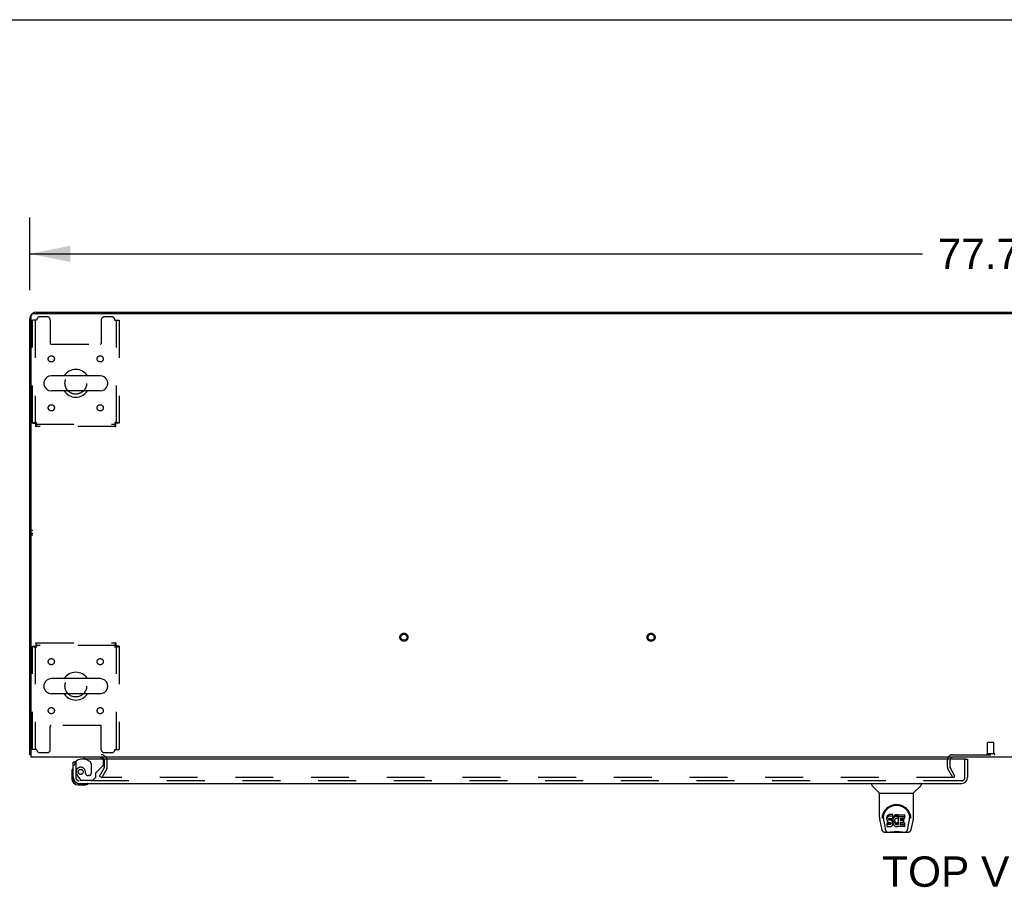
# Model space of a CAD drawing. Header units: inches. Extents: x 0 to 278, y 0 to 180.
# Tile 69 of 77: x 57 to 97, y 145 to 180. Entities that reach past the tile are written whole.
import ezdxf

# ---------------------------------------------------------------- set-up
doc = ezdxf.new("R2010")
doc.units = ezdxf.units.IN
doc.header["$LTSCALE"] = 15.310625
doc.header["$MEASUREMENT"] = 0
doc.linetypes.add('HIDDEN', pattern=[0.2, 0.1, -0.1])
doc.layers.get('0').update_dxf_attribs({"linetype": 'CONTINUOUS'})
for name, color, linetype in [('DEFAULT_2', 8, 'HIDDEN'), ('DIMENSIONS', 7, 'CONTINUOUS'), ('LEFTHAND_DOOR_ASSEMBLY', 7, 'CONTINUOUS'), ('WITNESSMARKS', 7, 'CONTINUOUS')]:
    doc.layers.add(name, color=color, linetype=linetype)
doc.styles.get("Standard").update_dxf_attribs({"font": 'arial.ttf'})
doc.dimstyles.new('DIMSTYLE_1', dxfattribs={"dimtxt": 1.228125, "dimasz": 1.6375, "dimexe": 0.09, "dimexo": 0.07, "dimgap": 0.0375, "dimtad": 0, "dimtih": 1, "dimtoh": 1, "dimzin": 4, "dimdsep": 46, "dimtxsty": 'Standard', "dimblk": '_FILLED', "dimblk1": '_FILLED', "dimblk2": '_FILLED', "dimcen": 0.09, "dimadec": 3, "dimazin": 1, "dimtfac": 1, "dimtdec": 3, "dimtofl": 0, "dimtmove": 0, "dimatfit": 3, "dimldrblk": '_FILLED', "dimfxl": 0, "dimtolj": 1, "dimtzin": 4, "dimarcsym": 0})

# ---------------------------------------------------------------- blocks, each defined once
blk = doc.blocks.new('_FILLED')
at = {"color": 0, "linetype": 'ByBlock'}
blk.add_solid([(0, 0), (-1, 0.2), (-1, -0.2)], dxfattribs=at)
blk = doc.blocks.new('*D1')
at = {"layer": 'DIMENSIONS', "color": 2, "linetype": 'Continuous'}
for p, q in [((57.697, 169.189), (57.697, 172.126)), ((135.447, 169.189), (135.447, 172.126)), ((57.697, 170.652), (93.812, 170.652)), ((135.447, 170.652), (99.332, 170.652))]:
    blk.add_line(p, q, dxfattribs=at)
at = {"layer": 'DIMENSIONS', "color": 2, "linetype": 'Continuous', "xscale": 1.6375, "yscale": 1.6375, "zscale": 1.6375, "rotation": 180}
blk.add_blockref('_FILLED', (57.697, 170.652), dxfattribs=at)
at = {"layer": 'DIMENSIONS', "color": 2, "linetype": 'Continuous', "xscale": 1.6375, "yscale": 1.6375, "zscale": 1.6375}
blk.add_blockref('_FILLED', (135.447, 170.652), dxfattribs=at)
at = {"layer": 'DIMENSIONS', "color": 2, "linetype": 'Continuous', "insert": (96.572, 171.266), "char_height": 1.2281, "width": 4.29159, "attachment_point": 2, "line_spacing_factor": 0.9}
blk.add_mtext('77.75', dxfattribs=at)

msp = doc.modelspace()

# ---------------------------------------------------------------- linework, layer by layer
at = {"color": 7, "linetype": 'Continuous'}
for p, q in [((0, 180.125), (278.375, 180.125)), ((65.197, 168.289), (65.197, 168.237)), ((65.197, 168.289), (127.947, 168.289)), ((96.572, 168.289), (96.572, 168.237)), ((58.263, 165.458), (58.263, 165.37)), ((60.538, 165.72), (58.563, 165.72)), ((60.838, 165.458), (60.838, 165.37)), ((60.538, 165.108), (58.563, 165.108)), ((60.538, 153.47), (58.563, 153.47)), ((58.263, 153.208), (58.263, 153.12)), ((60.838, 153.208), (60.838, 153.12)), ((60.538, 152.858), (58.563, 152.858)), ((57.749, 150.393), (57.697, 150.393))]:
    msp.add_line(p, q, dxfattribs=at)
at = {"color": 3, "linetype": 'Continuous'}
for p, q in [((57.749, 150.289), (57.749, 168.177)), ((57.809, 168.237), (135.335, 168.237)), ((57.943, 168.289), (65.197, 168.289)), ((57.697, 150.393), (57.697, 168.042)), ((135.395, 150.289), (57.749, 150.289))]:
    msp.add_line(p, q, dxfattribs=at)
for points in [[(57.725, 150.379), (57.721, 150.379), (57.717, 150.38), (57.714, 150.381), (57.712, 150.382), (57.709, 150.383), (57.706, 150.383), (57.704, 150.384), (57.702, 150.385), (57.7, 150.387), (57.699, 150.388), (57.698, 150.389), (57.697, 150.39), (57.697, 150.391), (57.697, 150.393)], [(57.749, 150.373), (57.749, 150.373), (57.745, 150.374), (57.74, 150.375), (57.736, 150.376), (57.732, 150.377), (57.725, 150.379)]]:
    msp.add_lwpolyline(points, dxfattribs=at)
for centre, radius, start, end in [((57.943, 168.042), 0.246, 140.5601, 180), ((57.809, 168.177), 0.06, 90, 180), ((57.943, 168.042), 0.246, 90, 129.4399), ((60.575, 150.146), 0.142, 26.4666, 90), ((95.041, 150.174), 0.115, 115.1781, 161.7549)]:
    msp.add_arc(centre, radius, start, end, dxfattribs=at)
at = {"color": 7, "linetype": 'Continuous'}
for centre, radius, start, end in [((59.551, 165.414), 0.562, 32.9567, 147.0433), ((58.407, 165.458), 0.144, 164.3697, 180), ((58.407, 165.37), 0.144, 180, 195.6303), ((58.563, 165.414), 0.306, 90, 164.3697), ((60.538, 165.414), 0.306, 15.6303, 90), ((60.695, 165.458), 0.144, 0, 15.6303), ((60.695, 165.37), 0.144, 344.3697, 360), ((58.563, 165.414), 0.306, 195.6303, 270), ((59.551, 165.414), 0.562, 212.956, 327.044), ((60.538, 165.414), 0.306, 270, 344.3697), ((58.563, 153.164), 0.306, 90, 164.3697), ((59.551, 153.164), 0.562, 32.9567, 147.0433), ((60.538, 153.164), 0.306, 15.6303, 90), ((58.407, 153.208), 0.144, 164.3697, 180), ((58.407, 153.12), 0.144, 180, 195.6303), ((58.563, 153.164), 0.306, 195.6303, 270), ((60.538, 153.164), 0.306, 270, 344.3697), ((60.695, 153.208), 0.144, 0, 15.6303), ((60.695, 153.12), 0.144, 344.3697, 360), ((59.551, 153.164), 0.562, 212.956, 327.044)]:
    msp.add_arc(centre, radius, start, end, dxfattribs=at)
at = {"layer": 'DEFAULT_2', "color": 8, "linetype": 'HIDDEN'}
for p, q in [((57.801, 163.798), (57.801, 167.976)), ((57.968, 167.976), (57.801, 167.976)), ((57.905, 167.976), (57.905, 163.798)), ((58.395, 168.101), (58.093, 168.101)), ((58.52, 167.976), (58.52, 167.031)), ((60.582, 167.976), (60.582, 167.031)), ((61.009, 168.101), (60.707, 168.101)), ((61.134, 167.976), (61.301, 167.976)), ((61.197, 163.798), (61.197, 167.976)), ((61.301, 167.976), (61.301, 163.798)), ((58.55, 167.001), (60.552, 167.001)), ((57.801, 163.798), (57.905, 163.798)), ((57.935, 163.664), (57.935, 163.768)), ((57.935, 163.768), (61.167, 163.768)), ((61.167, 163.664), (61.167, 163.768)), ((61.301, 163.798), (61.197, 163.798)), ((61.167, 163.664), (57.935, 163.664)), ((57.801, 150.601), (57.801, 154.78)), ((57.801, 154.78), (57.905, 154.78)), ((57.905, 154.78), (57.905, 150.601)), ((57.935, 154.914), (57.935, 154.81)), ((57.935, 154.914), (61.167, 154.914)), ((61.167, 154.81), (57.935, 154.81)), ((61.167, 154.914), (61.167, 154.81)), ((61.197, 150.601), (61.197, 154.78)), ((61.301, 154.78), (61.197, 154.78)), ((61.301, 154.78), (61.301, 150.601)), ((58.52, 150.601), (58.52, 151.546)), ((60.552, 151.576), (58.55, 151.576)), ((60.582, 150.601), (60.582, 151.546)), ((57.968, 150.601), (57.801, 150.601)), ((61.134, 150.601), (61.301, 150.601)), ((96.448, 150.436), (96.448, 150.883)), ((96.458, 150.893), (96.686, 150.893)), ((96.696, 150.436), (96.696, 150.883)), ((58.093, 150.476), (58.395, 150.476)), ((60.707, 150.476), (61.009, 150.476)), ((95.041, 150.393), (98.103, 150.393)), ((96.43, 150.436), (96.714, 150.436)), ((60.517, 149.528), (60.713, 149.868)), ((60.803, 149.816), (60.607, 149.476)), ((60.718, 149.885), (60.718, 150.146)), ((60.822, 149.885), (60.822, 150.146)), ((94.822, 149.885), (94.822, 150.174)), ((95.036, 149.476), (94.84, 149.816)), ((94.926, 149.885), (94.926, 150.174)), ((95.126, 149.528), (94.93, 149.868)), ((60.517, 149.528), (60.607, 149.476)), ((95.103, 149.476), (60.653, 149.476)), ((95.036, 149.476), (95.126, 149.528))]:
    msp.add_line(p, q, dxfattribs=at)
for points in [[(57.968, 163.831), (57.949, 163.829), (57.931, 163.826), (57.913, 163.824), (57.895, 163.822), (57.879, 163.819), (57.864, 163.817), (57.85, 163.814), (57.837, 163.812), (57.826, 163.81), (57.817, 163.807), (57.81, 163.805), (57.805, 163.803), (57.802, 163.8), (57.801, 163.798)], [(57.968, 163.831), (57.961, 163.829), (57.954, 163.826), (57.947, 163.824), (57.94, 163.822), (57.934, 163.819), (57.929, 163.817), (57.923, 163.814), (57.919, 163.812), (57.914, 163.81), (57.911, 163.807), (57.908, 163.805), (57.906, 163.803), (57.905, 163.8), (57.905, 163.798)], [(57.935, 163.664), (57.937, 163.665), (57.94, 163.668), (57.942, 163.673), (57.944, 163.68), (57.947, 163.69), (57.949, 163.7), (57.951, 163.713), (57.954, 163.727), (57.956, 163.742), (57.958, 163.758), (57.961, 163.776), (57.963, 163.794), (57.965, 163.812), (57.968, 163.831)], [(57.935, 163.768), (57.937, 163.768), (57.94, 163.77), (57.942, 163.771), (57.944, 163.774), (57.947, 163.778), (57.949, 163.782), (57.951, 163.786), (57.954, 163.792), (57.956, 163.797), (57.958, 163.804), (57.961, 163.81), (57.963, 163.817), (57.965, 163.824), (57.968, 163.831)], [(61.197, 163.798), (61.196, 163.8), (61.195, 163.803), (61.193, 163.805), (61.191, 163.807), (61.187, 163.81), (61.183, 163.812), (61.178, 163.814), (61.173, 163.817), (61.167, 163.819), (61.161, 163.822), (61.155, 163.824), (61.148, 163.826), (61.141, 163.829), (61.134, 163.831)], [(61.134, 163.831), (61.136, 163.812), (61.139, 163.794), (61.141, 163.776), (61.143, 163.758), (61.146, 163.742), (61.148, 163.727), (61.15, 163.713), (61.153, 163.7), (61.155, 163.69), (61.157, 163.68), (61.16, 163.673), (61.162, 163.668), (61.164, 163.665), (61.167, 163.664)], [(61.301, 163.798), (61.3, 163.8), (61.297, 163.803), (61.291, 163.805), (61.284, 163.807), (61.275, 163.81), (61.264, 163.812), (61.252, 163.814), (61.238, 163.817), (61.223, 163.819), (61.206, 163.822), (61.189, 163.824), (61.171, 163.826), (61.153, 163.829), (61.134, 163.831)], [(61.134, 163.831), (61.136, 163.824), (61.139, 163.817), (61.141, 163.81), (61.143, 163.804), (61.146, 163.797), (61.148, 163.792), (61.15, 163.786), (61.153, 163.782), (61.155, 163.778), (61.157, 163.774), (61.16, 163.771), (61.162, 163.77), (61.164, 163.768), (61.167, 163.768)], [(57.801, 154.78), (57.802, 154.778), (57.805, 154.775), (57.81, 154.773), (57.817, 154.771), (57.826, 154.768), (57.837, 154.766), (57.85, 154.763), (57.864, 154.761), (57.879, 154.759), (57.895, 154.756), (57.913, 154.754), (57.931, 154.752), (57.949, 154.749), (57.968, 154.747)], [(57.905, 154.78), (57.905, 154.778), (57.906, 154.775), (57.908, 154.773), (57.911, 154.771), (57.914, 154.768), (57.919, 154.766), (57.923, 154.763), (57.929, 154.761), (57.934, 154.759), (57.94, 154.756), (57.947, 154.754), (57.954, 154.752), (57.961, 154.749), (57.968, 154.747)], [(57.968, 154.747), (57.965, 154.766), (57.963, 154.784), (57.961, 154.802), (57.958, 154.819), (57.956, 154.836), (57.954, 154.851), (57.951, 154.865), (57.949, 154.878), (57.947, 154.888), (57.944, 154.897), (57.942, 154.905), (57.94, 154.91), (57.937, 154.913), (57.935, 154.914)], [(57.968, 154.747), (57.965, 154.754), (57.963, 154.761), (57.961, 154.768), (57.958, 154.774), (57.956, 154.78), (57.954, 154.786), (57.951, 154.792), (57.949, 154.796), (57.947, 154.8), (57.944, 154.804), (57.942, 154.806), (57.94, 154.808), (57.937, 154.81), (57.935, 154.81)], [(61.167, 154.914), (61.164, 154.913), (61.162, 154.91), (61.16, 154.905), (61.157, 154.897), (61.155, 154.888), (61.153, 154.878), (61.15, 154.865), (61.148, 154.851), (61.146, 154.836), (61.143, 154.819), (61.141, 154.802), (61.139, 154.784), (61.136, 154.766), (61.134, 154.747)], [(61.167, 154.81), (61.164, 154.81), (61.162, 154.808), (61.16, 154.806), (61.157, 154.804), (61.155, 154.8), (61.153, 154.796), (61.15, 154.792), (61.148, 154.786), (61.146, 154.78), (61.143, 154.774), (61.141, 154.768), (61.139, 154.761), (61.136, 154.754), (61.134, 154.747)], [(61.134, 154.747), (61.141, 154.749), (61.148, 154.752), (61.155, 154.754), (61.161, 154.756), (61.167, 154.759), (61.173, 154.761), (61.178, 154.763), (61.183, 154.766), (61.187, 154.768), (61.191, 154.771), (61.193, 154.773), (61.195, 154.775), (61.196, 154.778), (61.197, 154.78)], [(61.134, 154.747), (61.153, 154.749), (61.171, 154.752), (61.189, 154.754), (61.206, 154.756), (61.223, 154.759), (61.238, 154.761), (61.252, 154.763), (61.264, 154.766), (61.275, 154.768), (61.284, 154.771), (61.291, 154.773), (61.297, 154.775), (61.3, 154.778), (61.301, 154.78)], [(60.635, 149.502), (60.635, 149.5), (60.634, 149.498), (60.634, 149.496), (60.633, 149.494), (60.633, 149.494)], [(60.633, 149.494), (60.633, 149.492), (60.634, 149.49), (60.634, 149.488), (60.635, 149.486), (60.636, 149.485), (60.638, 149.483), (60.639, 149.482), (60.641, 149.48), (60.643, 149.479), (60.645, 149.478), (60.647, 149.477)], [(60.653, 149.476), (60.651, 149.477), (60.649, 149.477), (60.647, 149.477)]]:
    msp.add_lwpolyline(points, dxfattribs=at)
for centre, radius in [((58.561, 166.404), 0.125), ((60.54, 166.404), 0.125), ((59.551, 165.414), 0.438), ((58.561, 164.424), 0.125), ((60.54, 164.424), 0.125), ((72.829, 155.143), 0.164), ((72.829, 155.143), 0.124), ((82.829, 155.143), 0.164), ((82.829, 155.143), 0.124), ((58.561, 154.154), 0.125), ((60.54, 154.154), 0.125), ((59.551, 153.164), 0.438), ((58.561, 152.174), 0.125), ((60.54, 152.174), 0.125)]:
    msp.add_circle(centre, radius, dxfattribs=at)
for centre, radius, start, end in [((58.093, 167.976), 0.125, 90, 180), ((58.395, 167.976), 0.125, 0, 90), ((60.707, 167.976), 0.125, 90, 180), ((61.009, 167.976), 0.125, 0, 90), ((58.55, 167.031), 0.03, 180, 270), ((60.552, 167.031), 0.03, 270, 360), ((58.55, 151.546), 0.03, 90, 180), ((60.552, 151.546), 0.03, 0, 90), ((58.093, 150.601), 0.125, 180, 270), ((58.395, 150.601), 0.125, 270, 360), ((60.707, 150.601), 0.125, 180, 270), ((61.009, 150.601), 0.125, 270, 360), ((96.458, 150.883), 0.01, 90, 180), ((96.686, 150.883), 0.01, 0, 90), ((60.575, 150.146), 0.246, 0, 90), ((60.575, 150.146), 0.142, 0, 26.4666), ((95.041, 150.174), 0.219, 90, 180), ((95.041, 150.174), 0.115, 161.7549, 180), ((95.041, 150.174), 0.115, 90, 115.1781), ((96.43, 150.414), 0.0215, 90, 270), ((96.714, 150.414), 0.0215, 270, 90), ((60.685, 149.885), 0.033, 330, 360), ((60.685, 149.885), 0.137, 330, 360), ((94.959, 149.885), 0.137, 180, 210), ((94.959, 149.885), 0.033, 180, 210)]:
    msp.add_arc(centre, radius, start, end, dxfattribs=at)
at = {"layer": 'LEFTHAND_DOOR_ASSEMBLY', "color": 3, "linetype": 'Continuous'}
for p, q in [((95.572, 150.21), (59.739, 150.21)), ((95.634, 150.21), (95.634, 149.477)), ((59.447, 149.477), (59.447, 150.085)), ((59.693, 149.231), (95.388, 149.231))]:
    msp.add_line(p, q, dxfattribs=at)
at = {"layer": 'LEFTHAND_DOOR_ASSEMBLY', "color": 7, "linetype": 'Continuous'}
for p, q in [((59.889, 150.289), (59.889, 150.25)), ((59.889, 150.25), (59.958, 150.21)), ((95.572, 150.21), (95.634, 150.21)), ((59.522, 150.085), (59.447, 150.085)), ((59.387, 149.69), (59.387, 149.434)), ((59.447, 149.477), (59.447, 149.434)), ((59.65, 149.231), (59.693, 149.231)), ((59.65, 149.171), (59.906, 149.171)), ((91.755, 149.231), (91.755, 149.169)), ((92.065, 148.843), (91.767, 149.141)), ((93.454, 148.843), (93.752, 149.141)), ((93.763, 149.231), (93.763, 149.169)), ((92.07, 148.837), (93.448, 148.837)), ((92.07, 147.865), (92.07, 148.837)), ((93.448, 147.866), (93.448, 148.837)), ((92.188, 147.811), (92.188, 147.81)), ((92.196, 147.897), (92.194, 147.833)), ((92.232, 147.824), (92.232, 147.8)), ((92.375, 147.869), (92.373, 147.845)), ((92.373, 147.778), (92.373, 147.845)), ((92.38, 147.892), (92.375, 147.869)), ((92.375, 147.802), (92.375, 147.869)), ((92.38, 147.825), (92.375, 147.802)), ((92.389, 147.915), (92.38, 147.892)), ((92.38, 147.825), (92.38, 147.892)), ((92.389, 147.848), (92.38, 147.825)), ((92.403, 147.934), (92.389, 147.915)), ((92.389, 147.848), (92.389, 147.915)), ((92.403, 147.868), (92.389, 147.848)), ((92.412, 147.942), (92.403, 147.934)), ((92.403, 147.868), (92.403, 147.934)), ((92.412, 147.876), (92.403, 147.868)), ((92.421, 147.949), (92.412, 147.942)), ((92.412, 147.876), (92.412, 147.942)), ((92.421, 147.882), (92.412, 147.876)), ((92.443, 147.959), (92.421, 147.949)), ((92.421, 147.882), (92.421, 147.949)), ((92.443, 147.892), (92.421, 147.882)), ((92.466, 147.966), (92.443, 147.959)), ((92.443, 147.892), (92.443, 147.959)), ((92.466, 147.899), (92.443, 147.892)), ((92.45, 147.803), (92.456, 147.808)), ((92.456, 147.808), (92.47, 147.813)), ((92.458, 147.808), (92.457, 147.809)), ((92.472, 147.804), (92.458, 147.808)), ((92.458, 147.742), (92.458, 147.808)), ((92.606, 147.966), (92.466, 147.966)), ((92.466, 147.899), (92.466, 147.966)), ((92.606, 147.899), (92.466, 147.899)), ((92.47, 147.813), (92.485, 147.814)), ((92.485, 147.814), (92.598, 147.814)), ((92.598, 147.814), (92.604, 147.814)), ((92.604, 147.814), (92.605, 147.82)), ((92.605, 147.82), (92.607, 147.833)), ((92.607, 147.923), (92.606, 147.966)), ((92.606, 147.899), (92.606, 147.966)), ((92.607, 147.856), (92.606, 147.899)), ((92.607, 147.856), (92.607, 147.923)), ((92.607, 147.833), (92.607, 147.856)), ((92.614, 147.824), (92.61, 147.802)), ((92.62, 147.845), (92.614, 147.824)), ((92.614, 147.757), (92.614, 147.824)), ((92.629, 147.866), (92.62, 147.845)), ((92.62, 147.779), (92.62, 147.845)), ((92.64, 147.885), (92.629, 147.866)), ((92.629, 147.799), (92.629, 147.866)), ((92.64, 147.819), (92.629, 147.799)), ((92.652, 147.904), (92.64, 147.885)), ((92.64, 147.819), (92.64, 147.885)), ((92.652, 147.837), (92.64, 147.819)), ((92.667, 147.92), (92.652, 147.904)), ((92.652, 147.837), (92.652, 147.904)), ((92.667, 147.854), (92.652, 147.837)), ((92.683, 147.936), (92.667, 147.92)), ((92.667, 147.854), (92.667, 147.92)), ((92.683, 147.869), (92.667, 147.854)), ((92.702, 147.949), (92.683, 147.936)), ((92.683, 147.869), (92.683, 147.936)), ((92.702, 147.882), (92.683, 147.869)), ((92.722, 147.957), (92.702, 147.949)), ((92.702, 147.882), (92.702, 147.949)), ((92.722, 147.891), (92.702, 147.882)), ((92.746, 147.809), (92.721, 147.799)), ((92.744, 147.962), (92.722, 147.957)), ((92.722, 147.891), (92.722, 147.957)), ((92.744, 147.896), (92.722, 147.891)), ((92.766, 147.965), (92.744, 147.962)), ((92.744, 147.896), (92.744, 147.962)), ((92.766, 147.898), (92.744, 147.896)), ((92.759, 147.813), (92.746, 147.809)), ((92.773, 147.812), (92.759, 147.813)), ((92.766, 147.965), (92.789, 147.964)), ((92.766, 147.898), (92.766, 147.965)), ((92.789, 147.897), (92.766, 147.898)), ((92.786, 147.809), (92.773, 147.812)), ((92.798, 147.804), (92.786, 147.809)), ((92.8, 147.962), (92.789, 147.964)), ((92.789, 147.897), (92.789, 147.964)), ((92.8, 147.896), (92.789, 147.897)), ((92.81, 147.959), (92.8, 147.962)), ((92.8, 147.896), (92.8, 147.962)), ((92.81, 147.892), (92.8, 147.896)), ((92.83, 147.875), (92.804, 147.807)), ((92.829, 147.947), (92.81, 147.959)), ((92.81, 147.892), (92.81, 147.959)), ((92.829, 147.88), (92.81, 147.892)), ((92.829, 147.947), (92.829, 147.88)), ((92.831, 147.943), (92.831, 147.88)), ((92.839, 147.964), (93.076, 147.964)), ((92.839, 147.572), (92.839, 147.964)), ((92.839, 147.897), (93.076, 147.897)), ((92.909, 147.809), (92.909, 147.742)), ((93.076, 147.814), (92.914, 147.814)), ((93.08, 147.959), (93.08, 147.818)), ((93.323, 147.897), (93.324, 147.833)), ((93.33, 147.81), (93.33, 147.811)), ((92.085, 147.722), (92.151, 147.417)), ((92.242, 147.702), (92.299, 147.41)), ((92.375, 147.802), (92.373, 147.778)), ((92.373, 147.778), (92.374, 147.754)), ((92.374, 147.754), (92.378, 147.731)), ((92.376, 147.493), (92.376, 147.634)), ((92.378, 147.731), (92.386, 147.709)), ((92.439, 147.639), (92.38, 147.639)), ((92.38, 147.572), (92.38, 147.639)), ((92.439, 147.572), (92.38, 147.572)), ((92.381, 147.488), (92.525, 147.488)), ((92.386, 147.709), (92.399, 147.689)), ((92.399, 147.689), (92.415, 147.671)), ((92.415, 147.671), (92.435, 147.658)), ((92.435, 147.658), (92.446, 147.654)), ((92.5, 147.64), (92.439, 147.639)), ((92.439, 147.572), (92.439, 147.639)), ((92.5, 147.573), (92.439, 147.572)), ((92.444, 147.767), (92.445, 147.782)), ((92.445, 147.759), (92.444, 147.767)), ((92.445, 147.782), (92.447, 147.797)), ((92.445, 147.759), (92.445, 147.782)), ((92.447, 147.752), (92.445, 147.759)), ((92.446, 147.654), (92.458, 147.652)), ((92.447, 147.797), (92.45, 147.803)), ((92.447, 147.752), (92.447, 147.797)), ((92.452, 147.746), (92.447, 147.752)), ((92.452, 147.746), (92.452, 147.805)), ((92.458, 147.742), (92.452, 147.746)), ((92.472, 147.738), (92.458, 147.742)), ((92.458, 147.652), (92.506, 147.651)), ((92.496, 147.805), (92.472, 147.804)), ((92.472, 147.738), (92.472, 147.804)), ((92.496, 147.738), (92.472, 147.738)), ((92.52, 147.804), (92.496, 147.805)), ((92.496, 147.738), (92.496, 147.805)), ((92.52, 147.737), (92.496, 147.738)), ((92.515, 147.641), (92.5, 147.64)), ((92.5, 147.573), (92.5, 147.64)), ((92.515, 147.574), (92.5, 147.573)), ((92.506, 147.651), (92.513, 147.651)), ((92.513, 147.651), (92.52, 147.648)), ((92.522, 147.644), (92.515, 147.641)), ((92.515, 147.574), (92.515, 147.641)), ((92.522, 147.577), (92.515, 147.574)), ((92.544, 147.799), (92.52, 147.804)), ((92.52, 147.737), (92.52, 147.804)), ((92.544, 147.732), (92.52, 147.737)), ((92.52, 147.648), (92.526, 147.644)), ((92.524, 147.646), (92.522, 147.644)), ((92.522, 147.577), (92.522, 147.644)), ((92.527, 147.583), (92.522, 147.577)), ((92.525, 147.488), (92.537, 147.489)), ((92.526, 147.644), (92.531, 147.638)), ((92.527, 147.583), (92.527, 147.642)), ((92.537, 147.595), (92.527, 147.583)), ((92.531, 147.638), (92.538, 147.624)), ((92.537, 147.595), (92.537, 147.626)), ((92.539, 147.602), (92.537, 147.595)), ((92.537, 147.489), (92.548, 147.493)), ((92.538, 147.624), (92.54, 147.609)), ((92.539, 147.602), (92.539, 147.614)), ((92.54, 147.609), (92.539, 147.602)), ((92.555, 147.794), (92.544, 147.799)), ((92.544, 147.732), (92.544, 147.799)), ((92.555, 147.727), (92.544, 147.732)), ((92.548, 147.493), (92.567, 147.507)), ((92.565, 147.787), (92.555, 147.794)), ((92.555, 147.727), (92.555, 147.794)), ((92.565, 147.72), (92.555, 147.727)), ((92.582, 147.77), (92.565, 147.787)), ((92.565, 147.72), (92.565, 147.787)), ((92.582, 147.703), (92.565, 147.72)), ((92.567, 147.507), (92.584, 147.524)), ((92.595, 147.75), (92.582, 147.77)), ((92.582, 147.703), (92.582, 147.77)), ((92.595, 147.683), (92.582, 147.703)), ((92.584, 147.524), (92.591, 147.534)), ((92.591, 147.534), (92.597, 147.545)), ((92.604, 147.728), (92.595, 147.75)), ((92.595, 147.683), (92.595, 147.75)), ((92.604, 147.661), (92.595, 147.683)), ((92.597, 147.545), (92.605, 147.567)), ((92.605, 147.724), (92.604, 147.728)), ((92.604, 147.661), (92.604, 147.728)), ((92.611, 147.638), (92.604, 147.661)), ((92.61, 147.802), (92.605, 147.758)), ((92.605, 147.691), (92.605, 147.758)), ((92.61, 147.735), (92.605, 147.691)), ((92.605, 147.691), (92.606, 147.669)), ((92.605, 147.567), (92.611, 147.59)), ((92.606, 147.669), (92.609, 147.646)), ((92.609, 147.646), (92.614, 147.625)), ((92.61, 147.735), (92.61, 147.802)), ((92.614, 147.757), (92.61, 147.735)), ((92.613, 147.614), (92.611, 147.638)), ((92.611, 147.59), (92.613, 147.614)), ((92.613, 147.614), (92.613, 147.629)), ((92.62, 147.779), (92.614, 147.757)), ((92.614, 147.625), (92.621, 147.604)), ((92.629, 147.799), (92.62, 147.779)), ((92.621, 147.604), (92.642, 147.564)), ((92.642, 147.564), (92.655, 147.546)), ((92.655, 147.546), (92.67, 147.529)), ((92.67, 147.529), (92.686, 147.514)), ((92.679, 147.733), (92.675, 147.706)), ((92.675, 147.706), (92.675, 147.68)), ((92.675, 147.68), (92.676, 147.666)), ((92.676, 147.666), (92.676, 147.706)), ((92.676, 147.666), (92.679, 147.654)), ((92.678, 147.726), (92.679, 147.72)), ((92.683, 147.746), (92.679, 147.733)), ((92.679, 147.72), (92.689, 147.696)), ((92.679, 147.654), (92.679, 147.72)), ((92.679, 147.654), (92.689, 147.629)), ((92.688, 147.758), (92.683, 147.746)), ((92.686, 147.514), (92.704, 147.5)), ((92.702, 147.781), (92.688, 147.758)), ((92.689, 147.696), (92.703, 147.672)), ((92.689, 147.629), (92.689, 147.696)), ((92.689, 147.629), (92.703, 147.606)), ((92.711, 147.791), (92.702, 147.781)), ((92.703, 147.672), (92.711, 147.662)), ((92.703, 147.606), (92.703, 147.672)), ((92.703, 147.606), (92.711, 147.596)), ((92.704, 147.5), (92.714, 147.495)), ((92.721, 147.799), (92.711, 147.791)), ((92.711, 147.662), (92.722, 147.653)), ((92.711, 147.596), (92.711, 147.662)), ((92.711, 147.596), (92.722, 147.587)), ((92.714, 147.495), (92.724, 147.492)), ((92.722, 147.653), (92.733, 147.646)), ((92.722, 147.587), (92.722, 147.653)), ((92.722, 147.587), (92.733, 147.579)), ((92.724, 147.492), (92.746, 147.486)), ((92.733, 147.646), (92.745, 147.641)), ((92.733, 147.579), (92.733, 147.646)), ((92.733, 147.579), (92.745, 147.574)), ((92.745, 147.641), (92.758, 147.639)), ((92.745, 147.574), (92.745, 147.641)), ((92.745, 147.574), (92.758, 147.572)), ((92.746, 147.486), (92.768, 147.484)), ((92.758, 147.639), (92.772, 147.638)), ((92.758, 147.572), (92.758, 147.639)), ((92.758, 147.572), (92.772, 147.572)), ((92.768, 147.484), (92.79, 147.487)), ((92.772, 147.638), (92.785, 147.64)), ((92.772, 147.572), (92.772, 147.638)), ((92.772, 147.572), (92.785, 147.574)), ((92.785, 147.64), (92.798, 147.644)), ((92.785, 147.574), (92.785, 147.64)), ((92.785, 147.574), (92.798, 147.578)), ((92.79, 147.487), (92.811, 147.493)), ((92.798, 147.644), (92.81, 147.65)), ((92.798, 147.578), (92.798, 147.644)), ((92.798, 147.578), (92.81, 147.583)), ((92.81, 147.65), (92.821, 147.657)), ((92.81, 147.583), (92.81, 147.65)), ((92.81, 147.583), (92.821, 147.591)), ((92.811, 147.493), (92.83, 147.505)), ((92.821, 147.657), (92.821, 147.591)), ((92.827, 147.656), (92.839, 147.639)), ((92.827, 147.589), (92.839, 147.572)), ((92.841, 147.505), (92.83, 147.505)), ((92.83, 147.505), (92.83, 147.505)), ((92.841, 147.492), (92.841, 147.505)), ((93.077, 147.488), (92.845, 147.488)), ((92.91, 147.651), (92.91, 147.573)), ((92.914, 147.804), (93.045, 147.804)), ((92.914, 147.737), (93.045, 147.737)), ((93.045, 147.655), (92.915, 147.655)), ((92.915, 147.636), (93.077, 147.636)), ((92.915, 147.569), (93.077, 147.569)), ((93.049, 147.8), (93.049, 147.66)), ((93.081, 147.631), (93.081, 147.492)), ((93.22, 147.41), (93.276, 147.699)), ((93.276, 147.699), (93.277, 147.703)), ((93.368, 147.417), (93.433, 147.722)), ((92.275, 147.262), (92.501, 147.262)), ((92.309, 147.341), (92.316, 147.341)), ((92.319, 147.335), (92.318, 147.336)), ((92.361, 147.262), (92.36, 147.262)), ((92.521, 147.243), (92.501, 147.263)), ((92.997, 147.243), (92.521, 147.243)), ((92.997, 147.243), (93.018, 147.263)), ((93.017, 147.262), (93.244, 147.262)), ((93.159, 147.262), (93.158, 147.262)), ((93.2, 147.335), (93.2, 147.336)), ((93.202, 147.341), (93.209, 147.341))]:
    msp.add_line(p, q, dxfattribs=at)
at = {"layer": 'LEFTHAND_DOOR_ASSEMBLY', "color": 8, "linetype": 'HIDDEN'}
for p, q in [((60.519, 150.289), (59.889, 150.289)), ((59.958, 150.21), (60.127, 150.112)), ((95.53, 149.477), (95.53, 150.21)), ((59.551, 150.085), (59.522, 150.085)), ((59.551, 150.085), (59.551, 149.477)), ((60.177, 150.025), (60.177, 149.646)), ((60.427, 149.719), (60.647, 149.939)), ((60.676, 150.009), (60.676, 150.132)), ((59.625, 149.534), (59.727, 149.39)), ((59.948, 149.646), (59.948, 149.635)), ((60.079, 149.548), (60.046, 149.548)), ((60.243, 149.356), (60.369, 149.482)), ((60.369, 149.482), (60.369, 149.661)), ((95.388, 149.335), (59.693, 149.335)), ((59.791, 149.356), (60.243, 149.356))]:
    msp.add_line(p, q, dxfattribs=at)
at = {"layer": 'LEFTHAND_DOOR_ASSEMBLY', "color": 7, "linetype": 'Continuous'}
for points in [[(92.189, 147.823), (92.191, 147.865), (92.198, 147.914), (92.209, 147.961), (92.223, 148.006), (92.24, 148.047), (92.26, 148.087), (92.282, 148.124), (92.307, 148.159), (92.334, 148.191), (92.364, 148.222), (92.395, 148.25), (92.429, 148.276), (92.465, 148.299), (92.502, 148.32), (92.542, 148.338), (92.583, 148.353), (92.626, 148.365), (92.67, 148.374), (92.715, 148.379), (92.76, 148.381), (92.805, 148.379), (92.849, 148.374), (92.893, 148.365), (92.936, 148.353), (92.977, 148.338), (93.017, 148.32), (93.054, 148.299), (93.09, 148.275), (93.124, 148.25), (93.155, 148.221), (93.185, 148.191), (93.212, 148.158), (93.237, 148.123), (93.259, 148.086), (93.279, 148.047), (93.296, 148.005), (93.31, 147.96), (93.321, 147.914), (93.328, 147.864), (93.33, 147.823)], [(92.232, 147.824), (92.233, 147.844), (92.234, 147.868), (92.237, 147.892), (92.241, 147.916), (92.245, 147.939), (92.251, 147.962), (92.258, 147.985), (92.265, 148.007), (92.274, 148.029), (92.283, 148.05), (92.294, 148.07), (92.305, 148.09), (92.316, 148.109), (92.328, 148.127), (92.341, 148.144), (92.354, 148.161), (92.368, 148.176), (92.382, 148.191), (92.396, 148.205), (92.411, 148.219), (92.426, 148.232), (92.441, 148.244), (92.457, 148.255), (92.472, 148.265), (92.488, 148.275), (92.504, 148.284), (92.52, 148.293), (92.536, 148.301), (92.551, 148.308), (92.567, 148.314), (92.583, 148.32), (92.599, 148.326), (92.615, 148.33), (92.631, 148.335), (92.647, 148.338), (92.663, 148.342), (92.679, 148.344), (92.695, 148.347), (92.711, 148.348), (92.727, 148.349), (92.743, 148.35), (92.759, 148.35), (92.774, 148.35), (92.79, 148.35), (92.806, 148.348), (92.822, 148.347), (92.838, 148.344), (92.854, 148.342), (92.87, 148.339), (92.886, 148.335), (92.902, 148.331), (92.918, 148.326), (92.934, 148.321), (92.95, 148.315), (92.966, 148.308), (92.982, 148.301), (92.998, 148.293), (93.014, 148.285), (93.03, 148.276), (93.046, 148.266), (93.061, 148.255), (93.076, 148.244), (93.092, 148.232), (93.107, 148.22), (93.122, 148.206), (93.136, 148.192), (93.15, 148.177), (93.164, 148.161), (93.177, 148.144), (93.19, 148.127), (93.202, 148.109), (93.214, 148.09), (93.225, 148.07), (93.235, 148.05), (93.244, 148.029), (93.253, 148.008), (93.261, 147.985), (93.267, 147.963), (93.273, 147.94), (93.278, 147.916), (93.282, 147.892), (93.284, 147.868), (93.286, 147.844), (93.286, 147.824)], [(92.07, 147.865), (92.071, 147.833), (92.074, 147.793), (92.08, 147.753), (92.085, 147.722)], [(92.188, 147.811), (92.188, 147.815), (92.189, 147.823)], [(93.277, 147.703), (93.278, 147.706), (93.278, 147.709), (93.279, 147.712), (93.279, 147.715), (93.28, 147.719), (93.28, 147.722), (93.281, 147.725), (93.281, 147.729), (93.282, 147.732), (93.282, 147.736), (93.283, 147.74), (93.283, 147.744), (93.284, 147.748), (93.284, 147.752), (93.284, 147.756), (93.285, 147.76), (93.285, 147.764), (93.285, 147.769), (93.286, 147.774), (93.286, 147.778), (93.286, 147.783), (93.286, 147.788), (93.286, 147.793), (93.286, 147.798), (93.286, 147.824)], [(93.33, 147.823), (93.33, 147.816), (93.33, 147.811)], [(93.433, 147.722), (93.439, 147.752), (93.444, 147.792), (93.447, 147.832), (93.448, 147.866)], [(92.151, 147.417), (92.153, 147.404), (92.158, 147.385), (92.163, 147.369), (92.168, 147.354), (92.174, 147.34), (92.18, 147.328), (92.187, 147.316), (92.194, 147.306), (92.202, 147.296), (92.211, 147.287), (92.221, 147.279), (92.233, 147.273), (92.245, 147.267), (92.258, 147.264), (92.271, 147.263), (92.275, 147.262)], [(92.232, 147.8), (92.233, 147.784), (92.234, 147.756), (92.237, 147.728), (92.242, 147.702)], [(92.299, 147.41), (92.301, 147.398), (92.304, 147.384), (92.308, 147.371), (92.311, 147.358), (92.315, 147.345), (92.318, 147.336)], [(92.38, 147.639), (92.38, 147.639), (92.379, 147.639), (92.379, 147.639), (92.378, 147.638), (92.378, 147.638), (92.378, 147.638), (92.377, 147.638), (92.377, 147.637), (92.377, 147.637), (92.376, 147.636), (92.376, 147.636), (92.376, 147.635), (92.376, 147.635), (92.376, 147.634)], [(92.38, 147.572), (92.38, 147.572), (92.379, 147.572), (92.379, 147.572), (92.378, 147.572), (92.378, 147.571), (92.378, 147.571), (92.377, 147.571), (92.377, 147.57), (92.377, 147.57), (92.376, 147.57), (92.376, 147.569), (92.376, 147.569), (92.376, 147.568), (92.376, 147.567)], [(93.2, 147.336), (93.204, 147.345), (93.207, 147.358), (93.211, 147.371), (93.214, 147.384), (93.217, 147.398), (93.22, 147.41)], [(93.244, 147.262), (93.247, 147.263), (93.26, 147.264), (93.273, 147.267), (93.285, 147.272), (93.297, 147.279), (93.307, 147.287), (93.316, 147.296), (93.325, 147.305), (93.332, 147.316), (93.338, 147.327), (93.344, 147.34), (93.35, 147.353), (93.355, 147.369), (93.36, 147.385), (93.365, 147.404), (93.368, 147.417)], [(92.319, 147.335), (92.324, 147.323), (92.33, 147.31), (92.336, 147.299), (92.343, 147.29), (92.351, 147.282), (92.359, 147.275), (92.368, 147.269), (92.377, 147.265), (92.387, 147.263), (92.395, 147.262)], [(92.476, 147.262), (92.496, 147.263), (92.518, 147.265), (92.542, 147.267), (92.566, 147.269), (92.592, 147.272), (92.619, 147.275), (92.646, 147.278), (92.675, 147.28), (92.704, 147.282), (92.733, 147.283), (92.762, 147.283), (92.791, 147.283), (92.82, 147.282), (92.849, 147.28), (92.877, 147.278), (92.903, 147.275), (92.93, 147.272), (92.955, 147.269), (92.979, 147.267), (93.001, 147.264), (93.023, 147.263), (93.043, 147.262)], [(92.476, 147.262), (92.498, 147.263), (92.525, 147.265), (92.552, 147.267), (92.609, 147.273)], [(92.609, 147.273), (92.638, 147.276), (92.668, 147.278), (92.698, 147.28), (92.728, 147.281), (92.759, 147.281), (92.789, 147.281), (92.82, 147.28), (92.85, 147.278), (92.88, 147.276), (92.909, 147.273), (92.966, 147.267)], [(92.966, 147.267), (92.994, 147.265), (93.02, 147.263), (93.043, 147.262)], [(93.124, 147.262), (93.131, 147.263), (93.141, 147.265), (93.151, 147.269), (93.16, 147.275), (93.168, 147.282), (93.175, 147.29), (93.182, 147.299), (93.188, 147.31), (93.195, 147.322), (93.2, 147.335)]]:
    msp.add_lwpolyline(points, dxfattribs=at)
at = {"layer": 'LEFTHAND_DOOR_ASSEMBLY', "color": 8, "linetype": 'HIDDEN'}
msp.add_circle((59.751, 149.698), 0.101, dxfattribs=at)
at = {"layer": 'LEFTHAND_DOOR_ASSEMBLY', "color": 3, "linetype": 'Continuous'}
for centre, radius, start, end in [((59.739, 149.96), 0.25, 90, 180), ((95.572, 150.19), 0.02, 0, 90), ((59.693, 149.477), 0.246, 180, 270), ((95.388, 149.477), 0.246, 270, 360)]:
    msp.add_arc(centre, radius, start, end, dxfattribs=at)
at = {"layer": 'LEFTHAND_DOOR_ASSEMBLY', "color": 7, "linetype": 'Continuous'}
for centre, radius, start, end in [((60.519, 150.132), 0.157, 29.8303, 90), ((59.637, 149.69), 0.25, 149.1101, 180), ((59.435, 149.811), 0.015, 96.3796, 149.1101), ((59.432, 149.811), 0.015, 0, 83.6204), ((59.65, 149.434), 0.263, 180, 270), ((59.65, 149.434), 0.203, 180, 270), ((59.906, 149.421), 0.25, 270, 300.8899), ((60.027, 149.216), 0.015, 6.3796, 90), ((60.027, 149.219), 0.015, 300.8899, 353.6204), ((91.795, 149.169), 0.0394, 180, 225), ((93.724, 149.169), 0.0394, 315, 360), ((92.078, 148.857), 0.0197, 225, 262.5), ((93.44, 148.857), 0.0197, 277.5, 315)]:
    msp.add_arc(centre, radius, start, end, dxfattribs=at)
at = {"layer": 'LEFTHAND_DOOR_ASSEMBLY', "color": 8, "linetype": 'HIDDEN'}
for centre, radius, start, end in [((60.519, 150.132), 0.157, 0, 29.8303), ((59.751, 149.698), 0.187, 17.8482, 196.8439), ((60.077, 150.025), 0.1, 0, 59.908), ((60.576, 150.009), 0.1, 315, 360), ((59.693, 149.477), 0.142, 180, 270), ((59.941, 149.756), 0.386, 196.8439, 215.1), ((59.555, 149.635), 0.393, 1.6599, 17.9298), ((60.046, 149.646), 0.098, 180, 270), ((60.079, 149.646), 0.098, 270, 360), ((60.408, 149.661), 0.039, 111.6096, 180), ((60.357, 149.79), 0.1, 291.6096, 315), ((95.388, 149.477), 0.142, 270, 360), ((59.791, 149.435), 0.079, 215.1, 270)]:
    msp.add_arc(centre, radius, start, end, dxfattribs=at)
at = {"layer": 'LEFTHAND_DOOR_ASSEMBLY', "color": 7, "linetype": 'Continuous'}
for centre, major_axis, ratio, start_param, end_param in [((92.759, 147.823), (0, 0.565), 0.999848, 1.137008, 1.553352), ((92.826, 147.943), (0, 0.00448), 1, -1.566905, -0.665444), ((92.826, 147.877), (0.00448, 0), 1, 0.003842, 0.905353), ((92.914, 147.809), (0, 0.00448), 1, 0, 1.570796), ((93.076, 147.959), (0, 0.00448), 1, -1.570796, 0), ((93.076, 147.893), (0, 0.00448), 1, -1.570796, 0), ((93.076, 147.818), (0.00448, 0), 1, -1.570796, 0), ((92.759, 147.823), (0, 0.565), 0.999848, -1.553352, -1.137622), ((92.381, 147.493), (0, 0.00483), 1, -4.712389, -3.141593), ((92.8, 147.808), (0, 0.00448), 1, -3.557718, -1.937287), ((92.823, 147.654), (0.00448, 0), 1, 1.570796, 2.222579), ((92.823, 147.587), (0.00448, 0), 1, 1.570796, 2.222579), ((92.823, 147.654), (0, 0.00448), 1, -0.975826, 0), ((92.823, 147.587), (0, 0.00448), 1, -0.975826, 0), ((92.845, 147.492), (0.00448, 0), 1, -3.141593, -1.570796), ((92.914, 147.742), (0.00448, 0), 1, -3.141593, -1.570796), ((92.914, 147.809), (0, 0.00448), 1, -4.318436, -3.643865), ((92.915, 147.651), (0, 0.00448), 1, 0, 1.570796), ((92.915, 147.64), (0.00448, 0), 1, -3.141593, -1.570796), ((92.915, 147.573), (0.00448, 0), 1, -3.141593, -1.570796), ((92.914, 147.809), (0.00448, 0), 1, -2.073069, -1.570796), ((93.045, 147.8), (0, 0.00448), 1, -1.570796, 0), ((93.045, 147.733), (0, 0.00448), 1, -1.570796, 0), ((93.045, 147.66), (0.00448, 0), 1, -1.570796, 0), ((93.077, 147.631), (0, 0.00448), 1, -1.570796, 0), ((93.077, 147.564), (0, 0.00448), 1, -1.570796, 0), ((93.077, 147.492), (0.00448, 0), 1, -1.570796, 0)]:
    msp.add_ellipse(centre, major_axis=major_axis, ratio=ratio, start_param=start_param, end_param=end_param, dxfattribs=at)
at = {"layer": 'WITNESSMARKS', "color": 40, "linetype": 'Continuous'}
for p, q in [((57.749, 159.476), (57.811, 159.476)), ((57.749, 159.351), (57.811, 159.351)), ((57.749, 159.289), (57.811, 159.289))]:
    msp.add_line(p, q, dxfattribs=at)

# ---------------------------------------------------------------- texts
at = {"layer": 'DIMENSIONS', "color": 2, "linetype": 'Continuous', "insert": (96.373, 146.277), "char_height": 1.2281, "width": 8.3686, "attachment_point": 2, "line_spacing_factor": 0.9}
msp.add_mtext('TOP VIEW', dxfattribs=at)

# ---------------------------------------------------------------- dimensions: what is measured, and where the dimension line sits
at = {"layer": 'DIMENSIONS', "color": 2, "linetype": 'Continuous'}
dim = msp.add_linear_dim(base=(57.697, 170.652), p1=(135.447, 172.196), p2=(57.697, 172.196), angle=180, dimstyle='DIMSTYLE_1', dxfattribs=at)
dim.commit()
dim.dimension.update_dxf_attribs({"geometry": '*D1', "text_midpoint": (96.576, 170.636), "dimtype": 160})

doc.saveas('drawing.dxf')
